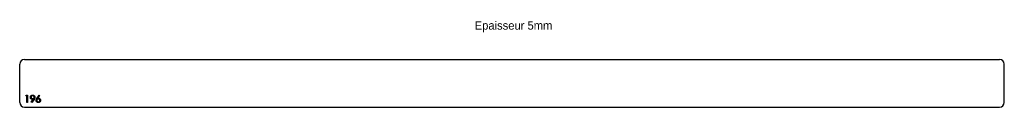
# Model space of a CAD drawing. Header units: millimetres. Extents: x 32 to 2093, y 5210 to 5391.
import ezdxf

# ---------------------------------------------------------------- set-up
doc = ezdxf.new("R2010")
doc.units = ezdxf.units.MM

msp = doc.modelspace()

# ---------------------------------------------------------------- linework, layer by layer
at = {"color": 7, "linetype": 'Continuous', "lineweight": 25}
for p, q in [((32, 5220), (32, 5300)), ((42, 5310), (2083, 5310)), ((2093, 5220), (2093, 5300)), ((42, 5210), (2083, 5210))]:
    msp.add_line(p, q, dxfattribs=at)
at = {"color": 1, "linetype": 'Continuous', "lineweight": 25}
for p, q in [((44.9, 5233.5), (45.8, 5235)), ((45.8, 5235), (48.5, 5235)), ((48.5, 5235), (48.5, 5220)), ((68.1, 5228.5), (72.6, 5235.4)), ((72.6, 5235.4), (73.6, 5234.6)), ((47.2, 5233.5), (44.9, 5233.5)), ((47.2, 5220), (47.2, 5233.5)), ((48.5, 5220), (47.2, 5220)), ((56.3, 5220.4), (60.5, 5226.5)), ((57.4, 5219.6), (56.3, 5220.4)), ((62, 5226.4), (57.4, 5219.6)), ((73.6, 5234.6), (69.7, 5228.5))]:
    msp.add_line(p, q, dxfattribs=at)
at = {"color": 7, "linetype": 'Continuous', "lineweight": 25}
for centre, start, end in [((42, 5300), 90, 180), ((2083, 5300), 0, 90), ((42, 5220), 180, 270), ((2083, 5220), 270, 0)]:
    msp.add_arc(centre, 10, start, end, dxfattribs=at)
at = {"color": 1, "linetype": 'Continuous', "lineweight": 25}
for points, knots in [([(54.3, 5230.8), (54.3, 5231), (54.3, 5231.4), (54.4, 5232), (54.6, 5232.6), (54.9, 5233.1), (55.2, 5233.6), (55.7, 5234.1), (56.1, 5234.4), (56.7, 5234.8), (57.2, 5235), (57.8, 5235.2), (58.4, 5235.4), (58.9, 5235.4), (59.1, 5235.4)], [0, 0, 0, 0, 0.085251, 0.16733, 0.248181, 0.3292, 0.409946, 0.490624, 0.573035, 0.658308, 0.744267, 0.828982, 0.913936, 1, 1, 1, 1]), ([(59.1, 5235.4), (59.3, 5235.4), (59.7, 5235.4), (60.3, 5235.2), (60.9, 5235.1), (61.4, 5234.8), (61.9, 5234.5), (62.4, 5234.1), (62.8, 5233.6), (63.1, 5233.1), (63.4, 5232.5), (63.6, 5232), (63.7, 5231.4), (63.7, 5231), (63.7, 5230.8)], [0, 0, 0, 0, 0.08553, 0.168999, 0.251937, 0.335673, 0.419398, 0.501252, 0.583688, 0.667638, 0.751925, 0.834602, 0.916528, 1, 1, 1, 1]), ([(58.9, 5226.3), (58.7, 5226.4), (58.4, 5226.4), (58, 5226.4), (57.5, 5226.5), (57.1, 5226.7), (56.7, 5226.8), (56.3, 5227.1), (56, 5227.3), (55.6, 5227.6), (55.3, 5228), (55.1, 5228.3), (54.8, 5228.7), (54.6, 5229.1), (54.5, 5229.5), (54.4, 5229.9), (54.3, 5230.3), (54.3, 5230.6), (54.3, 5230.8)], [0, 0, 0, 0, 0.066294, 0.130129, 0.192859, 0.254355, 0.315904, 0.377331, 0.440197, 0.504166, 0.568023, 0.630216, 0.690849, 0.751029, 0.811469, 0.872753, 0.935392, 1, 1, 1, 1]), ([(59, 5233.8), (58.9, 5233.8), (58.7, 5233.8), (58.3, 5233.8), (58, 5233.7), (57.7, 5233.6), (57.4, 5233.5), (57.2, 5233.4), (56.9, 5233.2), (56.6, 5233), (56.4, 5232.8), (56.2, 5232.5), (56, 5232.3), (55.9, 5232), (55.8, 5231.7), (55.7, 5231.5), (55.7, 5231.2), (55.7, 5231), (55.7, 5230.9)], [0, 0, 0, 0, 0.068694, 0.134778, 0.199487, 0.263268, 0.326432, 0.389997, 0.453778, 0.518838, 0.583547, 0.645058, 0.704835, 0.763548, 0.821902, 0.880035, 0.939123, 1, 1, 1, 1]), ([(55.7, 5230.9), (55.7, 5230.8), (55.7, 5230.6), (55.7, 5230.3), (55.8, 5230), (55.9, 5229.7), (56.1, 5229.5), (56.2, 5229.2), (56.4, 5229), (56.7, 5228.8), (56.9, 5228.6), (57.2, 5228.4), (57.5, 5228.2), (57.8, 5228.1), (58.1, 5228), (58.5, 5227.9), (58.8, 5227.9), (59, 5227.9), (59.2, 5227.9)], [0, 0, 0, 0, 0.059555, 0.117452, 0.174484, 0.231792, 0.289281, 0.348775, 0.410548, 0.474727, 0.539758, 0.604124, 0.668392, 0.732043, 0.796688, 0.862871, 0.930444, 1, 1, 1, 1]), ([(60.5, 5226.5), (60.2, 5226.4), (59.7, 5226.4), (59.2, 5226.4), (58.9, 5226.3)], [0, 0, 0, 0, 0.507993, 1, 1, 1, 1]), ([(62.4, 5230.9), (62.4, 5231), (62.4, 5231.2), (62.3, 5231.5), (62.3, 5231.7), (62.1, 5232), (62, 5232.3), (61.8, 5232.5), (61.6, 5232.8), (61.4, 5233), (61.2, 5233.2), (60.9, 5233.4), (60.6, 5233.5), (60.3, 5233.6), (60, 5233.7), (59.7, 5233.8), (59.4, 5233.8), (59.1, 5233.8), (59, 5233.8)], [0, 0, 0, 0, 0.060744, 0.119704, 0.177711, 0.235938, 0.294523, 0.354171, 0.415937, 0.480506, 0.545425, 0.609067, 0.672494, 0.735521, 0.799163, 0.864319, 0.930855, 1, 1, 1, 1]), ([(59.2, 5227.9), (59.3, 5227.9), (59.5, 5227.9), (59.8, 5227.9), (60.2, 5228), (60.5, 5228.1), (60.8, 5228.2), (61, 5228.4), (61.3, 5228.6), (61.5, 5228.8), (61.7, 5229), (61.9, 5229.2), (62, 5229.5), (62.2, 5229.7), (62.3, 5230), (62.3, 5230.3), (62.4, 5230.6), (62.4, 5230.8), (62.4, 5230.9)], [0, 0, 0, 0, 0.072733, 0.141586, 0.20842, 0.272536, 0.335721, 0.39806, 0.459749, 0.522481, 0.584266, 0.644845, 0.703814, 0.761444, 0.819981, 0.878484, 0.938248, 1, 1, 1, 1]), ([(63.7, 5230.8), (63.7, 5230.6), (63.7, 5230.3), (63.6, 5229.8), (63.5, 5229.3), (63.4, 5228.9), (63.2, 5228.6), (63.1, 5228.3), (63, 5228), (62.8, 5227.7), (62.6, 5227.4), (62.5, 5227.1), (62.2, 5226.7), (62.1, 5226.5), (62, 5226.4)], [0, 0, 0, 0, 0.098325, 0.199427, 0.305009, 0.415574, 0.473997, 0.536994, 0.603287, 0.674075, 0.749405, 0.828246, 0.91205, 1, 1, 1, 1]), ([(66.4, 5224.2), (66.4, 5224.3), (66.4, 5224.7), (66.5, 5225.1), (66.6, 5225.6), (66.8, 5226), (66.9, 5226.4), (67, 5226.6), (67.2, 5226.9), (67.3, 5227.2), (67.5, 5227.5), (67.7, 5227.9), (67.9, 5228.2), (68, 5228.4), (68.1, 5228.5)], [0, 0, 0, 0, 0.097818, 0.199726, 0.305276, 0.415811, 0.474472, 0.537274, 0.603657, 0.674299, 0.749834, 0.828598, 0.912378, 1, 1, 1, 1]), ([(71, 5219.6), (70.8, 5219.6), (70.4, 5219.6), (69.8, 5219.8), (69.2, 5219.9), (68.7, 5220.2), (68.2, 5220.5), (67.7, 5220.9), (67.3, 5221.4), (67, 5221.9), (66.8, 5222.4), (66.6, 5223), (66.4, 5223.6), (66.4, 5224), (66.4, 5224.2)], [0, 0, 0, 0, 0.084348, 0.167078, 0.249605, 0.332974, 0.416161, 0.497811, 0.580686, 0.664926, 0.749428, 0.832484, 0.915626, 1, 1, 1, 1]), ([(70.9, 5227.1), (70.8, 5227.1), (70.6, 5227.1), (70.3, 5227.1), (69.9, 5227), (69.7, 5226.9), (69.4, 5226.8), (69.1, 5226.6), (68.9, 5226.5), (68.6, 5226.2), (68.4, 5226), (68.3, 5225.8), (68.1, 5225.5), (68, 5225.3), (67.9, 5225), (67.8, 5224.7), (67.8, 5224.4), (67.8, 5224.2), (67.8, 5224.1)], [0, 0, 0, 0, 0.070604, 0.137909, 0.203208, 0.266995, 0.329066, 0.390617, 0.45262, 0.515719, 0.577901, 0.638908, 0.698333, 0.757281, 0.816383, 0.876259, 0.936813, 1, 1, 1, 1]), ([(67.8, 5224.1), (67.8, 5224), (67.8, 5223.8), (67.8, 5223.5), (67.9, 5223.3), (68, 5223), (68.1, 5222.7), (68.3, 5222.5), (68.5, 5222.2), (68.7, 5222), (69, 5221.8), (69.2, 5221.6), (69.5, 5221.5), (69.8, 5221.4), (70.1, 5221.3), (70.4, 5221.2), (70.7, 5221.2), (70.9, 5221.2), (71, 5221.2)], [0, 0, 0, 0, 0.061835, 0.121854, 0.180741, 0.23922, 0.298291, 0.358667, 0.420363, 0.48479, 0.549929, 0.613703, 0.676659, 0.739368, 0.80222, 0.866754, 0.932057, 1, 1, 1, 1]), ([(69.7, 5228.5), (69.9, 5228.6), (70.4, 5228.6), (70.9, 5228.6), (71.2, 5228.7)], [0, 0, 0, 0, 0.512659, 1, 1, 1, 1]), ([(74.3, 5224.1), (74.3, 5224.2), (74.3, 5224.4), (74.2, 5224.7), (74.2, 5225), (74.1, 5225.3), (73.9, 5225.5), (73.8, 5225.8), (73.5, 5226), (73.3, 5226.2), (73.1, 5226.5), (72.8, 5226.6), (72.5, 5226.8), (72.2, 5226.9), (71.9, 5227), (71.6, 5227.1), (71.3, 5227.1), (71, 5227.1), (70.9, 5227.1)], [0, 0, 0, 0, 0.061141, 0.12, 0.178235, 0.236269, 0.294945, 0.354735, 0.416752, 0.48069, 0.545861, 0.609791, 0.673008, 0.735826, 0.799829, 0.864768, 0.931084, 1, 1, 1, 1]), ([(75.7, 5224.2), (75.6, 5224), (75.6, 5223.6), (75.5, 5223), (75.3, 5222.4), (75.1, 5221.9), (74.7, 5221.4), (74.3, 5220.9), (73.9, 5220.5), (73.4, 5220.2), (72.8, 5219.9), (72.2, 5219.8), (71.6, 5219.6), (71.2, 5219.6), (71, 5219.6)], [0, 0, 0, 0, 0.08595, 0.16913, 0.250406, 0.33193, 0.413348, 0.494159, 0.57601, 0.660748, 0.745776, 0.830039, 0.914025, 1, 1, 1, 1]), ([(71, 5221.2), (71.1, 5221.2), (71.4, 5221.2), (71.7, 5221.2), (72, 5221.3), (72.3, 5221.4), (72.6, 5221.5), (72.9, 5221.6), (73.1, 5221.8), (73.4, 5222), (73.6, 5222.2), (73.8, 5222.5), (73.9, 5222.7), (74.1, 5223), (74.2, 5223.3), (74.3, 5223.5), (74.3, 5223.8), (74.3, 5224), (74.3, 5224.1)], [0, 0, 0, 0, 0.067955, 0.133269, 0.197814, 0.260677, 0.323397, 0.386364, 0.449644, 0.514795, 0.579233, 0.641329, 0.701377, 0.760739, 0.819228, 0.878125, 0.938154, 1, 1, 1, 1]), ([(71.2, 5228.7), (71.4, 5228.6), (71.7, 5228.6), (72.1, 5228.6), (72.5, 5228.5), (72.9, 5228.3), (73.3, 5228.2), (73.7, 5227.9), (74, 5227.7), (74.4, 5227.4), (74.7, 5227), (74.9, 5226.7), (75.2, 5226.3), (75.3, 5225.9), (75.5, 5225.5), (75.6, 5225.1), (75.6, 5224.7), (75.6, 5224.4), (75.7, 5224.2)], [0, 0, 0, 0, 0.065232, 0.128407, 0.19007, 0.250947, 0.311551, 0.372869, 0.435031, 0.49908, 0.5631, 0.62552, 0.686691, 0.747683, 0.80856, 0.87074, 0.93434, 1, 1, 1, 1])]:
    msp.add_open_spline(points, degree=3, knots=knots, dxfattribs=at)

# ---------------------------------------------------------------- texts
at = {"insert": (984.4, 5389.8), "char_height": 17.5, "attachment_point": 1}
msp.add_mtext_dynamic_manual_height_columns('Epaisseur 5mm', width=326.111, gutter_width=87.5, heights=[0], dxfattribs=at)

doc.saveas('drawing.dxf')
